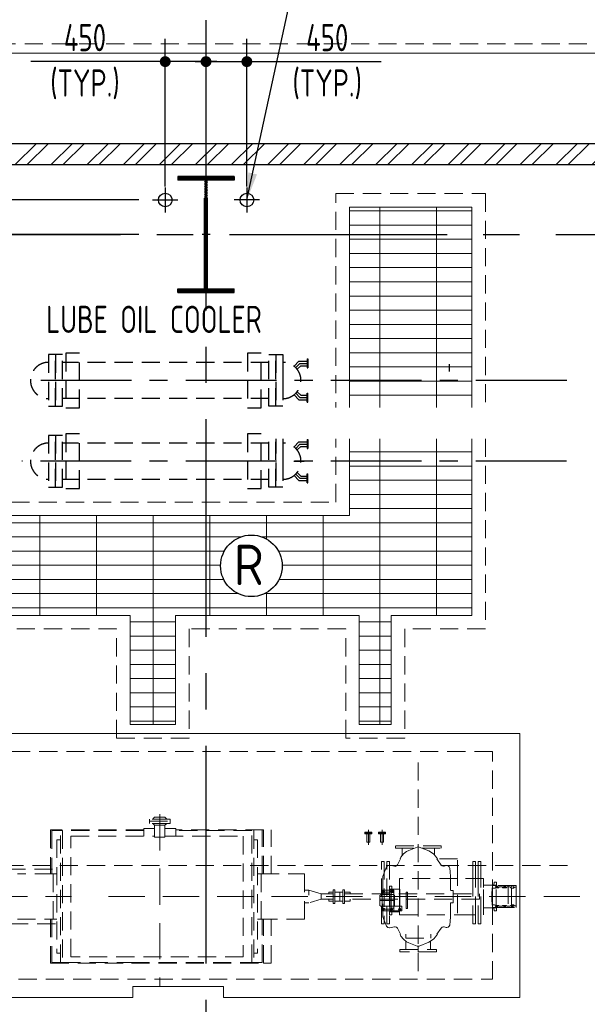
# Model space of a CAD drawing. Extents: x -7650383 to 4934791, y -114316 to 1826789.
# Tile 24 of 256: x 512278 to 518537, y -20465 to -9610. Entities that reach past the tile are written whole.
import ezdxf

# ---------------------------------------------------------------- set-up
doc = ezdxf.new("R2010")
doc.units = 0
doc.header["$LTSCALE"] = 800
doc.header["$MEASUREMENT"] = 0
doc.set_wipeout_variables(frame=1)
for name, pattern in [('1 NORTH ELEVATION$0$NORTH ELEVATION$0$HIDDEN', [0.375, 0.25, -0.125]), ('CENTER', [2, 1.25, -0.25, 0.25, -0.25]), ('CENTER2', [1.125, 0.75, -0.125, 0.125, -0.125]), ('CONTINOUS', [0]), ('DASHED', [0.75, 0.5, -0.25]), ('HIDDEN', [0.375, 0.25, -0.125]), ('PHANTOM', [2.5, 1.25, -0.25, 0.25, -0.25, 0.25, -0.25])]:
    doc.linetypes.add(name, pattern=pattern)
doc.layers.get('0').update_dxf_attribs({"linetype": 'CONTINUOUS'})
for name, color, linetype, lineweight in [('A-REMOVABLE GRATING', 252, 'CONTINUOUS', 9), ('DRAIN', 251, 'DASHED', 13), ('EQPT', 8, 'HIDDEN', 9), ('LEADER', 4, 'CONTINUOUS', 15), ('PLINTH PROTECTION', 251, 'CONTINUOUS', 13), ('TRANCH', 8, '1 NORTH ELEVATION$0$NORTH ELEVATION$0$HIDDEN', 13), ('WALL HATCH', 251, 'CONTINUOUS', 13)]:
    doc.layers.add(name, color=color, linetype=linetype, lineweight=lineweight)
for name, color, linetype in [('BLDG_H', 9, 'CONTINUOUS'), ('CEN', 2, 'CENTER'), ('CL', 2, 'CENTER2'), ('COL', 1, 'CENTER'), ('DIM', 4, 'CONTINUOUS'), ('GRID', 8, 'CENTER'), ('MECH_EQ', 8, 'HIDDEN'), ('RAINWATER', 2, 'CONTINUOUS'), ('TEXT', 3, 'CONTINUOUS'), ('WALL', 6, 'CONTINUOUS')]:
    doc.layers.add(name, color=color, linetype=linetype)
doc.styles.add('ROMANS', font='ISO9.shx', dxfattribs={"width": 0.8})
doc.dimstyles.new('270-TA-100', dxfattribs={"dimscale": 150, "dimtxt": 400, "dimasz": 2, "dimexe": 0.75, "dimexo": 1, "dimgap": 1, "dimtad": 1, "dimdec": 0, "dimzin": 12, "dimdsep": 46, "dimtxsty": 'ROMANS', "dimcen": 0, "dimclrd": 256, "dimclre": 256, "dimclrt": 6, "dimadec": 1, "dimazin": 3, "dimtfac": 1, "dimtdec": 0, "dimtix": 1, "dimtmove": 2, "dimatfit": 0, "dimfxl": 1.25, "dimarcsym": 2})
doc.dimstyles.new('barka INTERNAL DIM', dxfattribs={"dimscale": 100, "dimtxt": 3, "dimasz": 1.2, "dimexe": 2.5, "dimexo": 1.5, "dimgap": 0.8, "dimtad": 1, "dimdsep": 46, "dimtxsty": 'ROMANS', "dimblk": 'DDOT1', "dimcen": 0, "dimclrd": 256, "dimclre": 256, "dimclrt": 2, "dimadec": 0, "dimazin": 2, "dimtp": 0.1, "dimtm": 0.1, "dimtfac": 0.71, "dimtmove": 2, "dimatfit": 3, "dimlwd": -1, "dimlwe": -1, "dimarcsym": 0})

# ---------------------------------------------------------------- blocks, each defined once
blk = doc.blocks.new('A$C14326149')
at = {"layer": 'COL'}
h = blk.add_hatch(dxfattribs=at)
h.set_pattern_fill('ANSI31', color=256, scale=100, style=0)
h.paths.add_polyline_path([(310, 640), (0, 640), (0, 600), (310, 600)])
h.paths.add_polyline_path([(0, 600), (0, 640), (-310, 640), (-310, 600)])
h.paths.add_polyline_path([(0, -640), (0, -600), (-310, -600), (-310, -640)])
h.paths.add_polyline_path([(0, -600), (0, -640), (310, -640), (310, -600)])
h.paths.add_polyline_path([(-16, 0), (0, 0), (0, 600), (-16, 600)])
h.paths.add_polyline_path([(0, 0), (16, 0), (16, 600), (0, 600)])
h.paths.add_polyline_path([(16, 0), (0, 0), (0, -600), (16, -600)])
h.paths.add_polyline_path([(-16, -600), (0, -600), (0, 0), (-16, 0)])
at = {"layer": 'COL', "color": 2}
for p, q in [((0, -672), (0, 672)), ((44, 0), (-44, 0))]:
    blk.add_line(p, q, dxfattribs=at)
at = {"layer": 'COL'}
for p, q in [((310, 640), (-310, 640)), ((-310, 640), (-310, 600)), ((310, 600), (-310, 600)), ((-16, -600), (-16, 600)), ((16, -600), (16, 600)), ((310, 640), (310, 600)), ((-310, -600), (310, -600)), ((-310, -640), (-310, -600)), ((-310, -640), (310, -640)), ((310, -640), (310, -600))]:
    blk.add_line(p, q, dxfattribs=at)
blk = doc.blocks.new('BFP1')
at = {"layer": 'EQPT'}
for p, q in [((66720, 129701), (66720, 127389)), ((63984, 129076), (63755, 129076)), ((63755, 129076), (63755, 129052)), ((63813, 129096), (63793, 129076)), ((63927, 129096), (63813, 129096)), ((63927, 129096), (63947, 129076)), ((63984, 129052), (63984, 129076)), ((63694, 128973), (63694, 128887)), ((63813, 128973), (63694, 128973)), ((63755, 129028), (63755, 129052)), ((63755, 129052), (63984, 129052)), ((63755, 129052), (63984, 129052)), ((63984, 129028), (63755, 129028)), ((63813, 129008), (63793, 129028)), ((63813, 128878), (63813, 129008)), ((63927, 129008), (63813, 129008)), ((63870, 128878), (63870, 129052)), ((63870, 128973), (63870, 128973)), ((63927, 129008), (63947, 129028)), ((63927, 128878), (63927, 129008)), ((64047, 128973), (63927, 128973)), ((63984, 129052), (63984, 129028)), ((64047, 128887), (64047, 128973)), ((63694, 128957), (62665, 128957)), ((62665, 128957), (62665, 128471)), ((62773, 128949), (62680, 128949)), ((62680, 128949), (62680, 128471)), ((62773, 127495), (62773, 128949)), ((62773, 128949), (62796, 128949)), ((63694, 128949), (62796, 128949)), ((62796, 128949), (62796, 127495)), ((62890, 127557), (62890, 128887)), ((62890, 128887), (63813, 128887)), ((63927, 128878), (63813, 128878)), ((63870, 128887), (63870, 128887)), ((63927, 128887), (64790, 128887)), ((65015, 128957), (64047, 128957)), ((64884, 128949), (64047, 128949)), ((64790, 128887), (64790, 127557)), ((64884, 127495), (64884, 128949)), ((64907, 128949), (64907, 127495)), ((65000, 128471), (65000, 128949)), ((65015, 128471), (65015, 128957)), ((65097, 128471), (65097, 128957)), ((66153, 128912), (66153, 128822)), ((66170, 128956), (66170, 128791)), ((66187, 128912), (66187, 128822)), ((66303, 128912), (66303, 128822)), ((66320, 128956), (66320, 128791)), ((66337, 128912), (66337, 128822)), ((62773, 128847), (62733, 128847)), ((62733, 128847), (62733, 127597)), ((64907, 128847), (64947, 128847)), ((64947, 128847), (64947, 127597)), ((66153, 128822), (66187, 128822)), ((66303, 128822), (66337, 128822)), ((66972, 128781), (66467, 128781)), ((66467, 128781), (66467, 128755)), ((66467, 128755), (66677, 128755)), ((66542, 128673), (66542, 128755)), ((66709, 128767), (66614, 128730)), ((66720, 128769), (66709, 128767)), ((66720, 128769), (66720, 128781)), ((66731, 128767), (66720, 128769)), ((66835, 128725), (66731, 128767)), ((66762, 128755), (66972, 128755)), ((66898, 128680), (66898, 128755)), ((66939, 128783), (66939, 128786)), ((66972, 128755), (66972, 128781)), ((66525, 128650), (66519, 128637)), ((66529, 128657), (66525, 128650)), ((66556, 128692), (66529, 128657)), ((66591, 128719), (66556, 128692)), ((66614, 128730), (66591, 128719)), ((66856, 128715), (66835, 128725)), ((66891, 128688), (66856, 128715)), ((66908, 128667), (66891, 128688)), ((66930, 128637), (66908, 128667)), ((68367, 128565), (56773, 128565)), ((66313, 127920), (66313, 128610)), ((66313, 128610), (66343, 128610)), ((66343, 128610), (66343, 127920)), ((66371, 128548), (66349, 128494)), ((66372, 128552), (66371, 128548)), ((66383, 128563), (66372, 128552)), ((66373, 127920), (66373, 128610)), ((66373, 128610), (66403, 128610)), ((66398, 128567), (66383, 128563)), ((66404, 128567), (66398, 128567)), ((66403, 128610), (66403, 127920)), ((66458, 128556), (66404, 128567)), ((66464, 128555), (66458, 128556)), ((66479, 128559), (66464, 128555)), ((66490, 128571), (66479, 128559)), ((66523, 128637), (66490, 128572)), ((66490, 128572), (66490, 128571)), ((66973, 128568), (66924, 128637)), ((67152, 128637), (66924, 128637)), ((66982, 128560), (66973, 128568)), ((66997, 128556), (66982, 128560)), ((67005, 128557), (66997, 128556)), ((67029, 128563), (67005, 128557)), ((67036, 128564), (67029, 128563)), ((67051, 128560), (67036, 128564)), ((67062, 128549), (67051, 128560)), ((67066, 128536), (67062, 128549)), ((67070, 128494), (67066, 128536)), ((67152, 128422), (67152, 128637)), ((67152, 128404), (67152, 128637)), ((67350, 128610), (67320, 128610)), ((67320, 128610), (67320, 128422)), ((67350, 128422), (67350, 128610)), ((67410, 128610), (67380, 128610)), ((67380, 128610), (67380, 128422)), ((67410, 128422), (67410, 128610)), ((61588, 128522), (62718, 128522)), ((62692, 128471), (62300, 128471)), ((62733, 128472), (62693, 128472)), ((62693, 128472), (62693, 127972)), ((64947, 128472), (64987, 128472)), ((64987, 128472), (64987, 127972)), ((64987, 128471), (65467, 128471)), ((65467, 128471), (65467, 127973)), ((66349, 128494), (66330, 128443)), ((66330, 128443), (66330, 128441)), ((66330, 128441), (66330, 128002)), ((67075, 128444), (67070, 128494)), ((67075, 128441), (67075, 128444)), ((67075, 128404), (67075, 128441)), ((66428, 128337), (66403, 128337)), ((66403, 128337), (66403, 128294)), ((66428, 128294), (66428, 128337)), ((67152, 128422), (66514, 128422)), ((66514, 128422), (66514, 128222)), ((67075, 128404), (67075, 128346)), ((67075, 128297), (67075, 128346)), ((67439, 128422), (67152, 128422)), ((67152, 128039), (67152, 128404)), ((67320, 128422), (67320, 128022)), ((67350, 128022), (67350, 128422)), ((67380, 128422), (67380, 128022)), ((67410, 128022), (67410, 128422)), ((67439, 128022), (67439, 128422)), ((67439, 128098), (67439, 128346)), ((67577, 128346), (67439, 128346)), ((67537, 128318), (67536, 128318)), ((67536, 128318), (67536, 128277)), ((67547, 128342), (67537, 128342)), ((67537, 128342), (67537, 128318)), ((67577, 128342), (67537, 128342)), ((67537, 128342), (67537, 128315)), ((67562, 128315), (67537, 128315)), ((67537, 128315), (67537, 128129)), ((67553, 128346), (67547, 128346)), ((67547, 128346), (67547, 128342)), ((67557, 128380), (67553, 128346)), ((67582, 128380), (67557, 128380)), ((67566, 128316), (67562, 128315)), ((67567, 128319), (67566, 128316)), ((67567, 128319), (67570, 128316)), ((67570, 128316), (67577, 128319)), ((67577, 128336), (67573, 128327)), ((67573, 128327), (67576, 128319)), ((67577, 128098), (67577, 128346)), ((67799, 128342), (67577, 128342)), ((67586, 128340), (67577, 128337)), ((67577, 128337), (67577, 128336)), ((67577, 128319), (67606, 128319)), ((67582, 128342), (67582, 128380)), ((67799, 128342), (67582, 128342)), ((67586, 128333), (67582, 128331)), ((67582, 128325), (67582, 128331)), ((67592, 128325), (67582, 128325)), ((67596, 128336), (67586, 128340)), ((67591, 128331), (67586, 128333)), ((67592, 128327), (67591, 128331)), ((67592, 128325), (67592, 128327)), ((67600, 128327), (67596, 128336)), ((67597, 128319), (67600, 128327)), ((67606, 128319), (67608, 128322)), ((67608, 128322), (67610, 128330)), ((67647, 128330), (67610, 128330)), ((67647, 128330), (67650, 128322)), ((67650, 128322), (67652, 128319)), ((67652, 128319), (67691, 128319)), ((67662, 128336), (67658, 128327)), ((67658, 128327), (67661, 128319)), ((67671, 128340), (67662, 128336)), ((67665, 128331), (67663, 128327)), ((67663, 128327), (67665, 128323)), ((67669, 128333), (67665, 128331)), ((67676, 128322), (67665, 128323)), ((67670, 128332), (67669, 128333)), ((67671, 128333), (67670, 128332)), ((67681, 128336), (67671, 128340)), ((67676, 128331), (67671, 128333)), ((67677, 128327), (67676, 128331)), ((67676, 128322), (67677, 128327)), ((67685, 128327), (67681, 128336)), ((67682, 128319), (67685, 128327)), ((67691, 128319), (67693, 128322)), ((67693, 128322), (67695, 128330)), ((67695, 128330), (67733, 128330)), ((67710, 128342), (67710, 128102)), ((67733, 128330), (67735, 128322)), ((67735, 128322), (67737, 128319)), ((67737, 128319), (67747, 128319)), ((67747, 128336), (67743, 128327)), ((67743, 128327), (67746, 128319)), ((67756, 128340), (67747, 128336)), ((67747, 128319), (67749, 128315)), ((67747, 128124), (67747, 128319)), ((67748, 128316), (67755, 128314)), ((67749, 128315), (67752, 128314)), ((67766, 128336), (67756, 128340)), ((67758, 128314), (67766, 128317)), ((67770, 128327), (67766, 128336)), ((67766, 128317), (67770, 128327)), ((67770, 128314), (67778, 128322)), ((67778, 128322), (67779, 128325)), ((67799, 128325), (67779, 128325)), ((67799, 128292), (67799, 128342)), ((67799, 128325), (67799, 128342)), ((67799, 128119), (67799, 128325)), ((65467, 128292), (65513, 128292)), ((65650, 128250), (65781, 128250)), ((65773, 128272), (65733, 128272)), ((65733, 128272), (65733, 128250)), ((65733, 128257), (65733, 128250)), ((65773, 128272), (65781, 128272)), ((65799, 128297), (65781, 128297)), ((65781, 128297), (65781, 128147)), ((65799, 128147), (65799, 128297)), ((65889, 128272), (65799, 128272)), ((65856, 128272), (65856, 128172)), ((65907, 128297), (65889, 128297)), ((65889, 128297), (65889, 128147)), ((65907, 128147), (65907, 128297)), ((65967, 128272), (65907, 128272)), ((65907, 128250), (67395, 128250)), ((65967, 128250), (65967, 128272)), ((66319, 128247), (66297, 128235)), ((66297, 128235), (66318, 128247)), ((66297, 128235), (66297, 128234)), ((66297, 128234), (66297, 128235)), ((66297, 128234), (66297, 128179)), ((66297, 128123), (66297, 128234)), ((66318, 128247), (66319, 128248)), ((66319, 128248), (66321, 128252)), ((66320, 128248), (66319, 128247)), ((66321, 128250), (66320, 128248)), ((66321, 128244), (66321, 128294)), ((66321, 128294), (66452, 128294)), ((66321, 128272), (66321, 128294)), ((66321, 128294), (66452, 128294)), ((66323, 128272), (66321, 128272)), ((66321, 128083), (66321, 128272)), ((66452, 128244), (66321, 128244)), ((66326, 128288), (66322, 128279)), ((66322, 128279), (66325, 128272)), ((66323, 128272), (66324, 128267)), ((66324, 128267), (66326, 128267)), ((66325, 128272), (66333, 128272)), ((66346, 128272), (66325, 128272)), ((66336, 128292), (66326, 128288)), ((66326, 128267), (66346, 128267)), ((66331, 128284), (66329, 128279)), ((66329, 128279), (66331, 128283)), ((66331, 128274), (66329, 128279)), ((66329, 128279), (66331, 128274)), ((66331, 128280), (66330, 128278)), ((66330, 128278), (66330, 128278)), ((66341, 128275), (66330, 128275)), ((66336, 128286), (66331, 128284)), ((66331, 128283), (66336, 128285)), ((66341, 128281), (66331, 128281)), ((66331, 128281), (66331, 128280)), ((66336, 128272), (66331, 128274)), ((66331, 128274), (66333, 128272)), ((66345, 128288), (66336, 128292)), ((66341, 128284), (66336, 128286)), ((66336, 128285), (66340, 128283)), ((66340, 128274), (66336, 128272)), ((66338, 128272), (66341, 128274)), ((66338, 128272), (66347, 128272)), ((66340, 128283), (66342, 128279)), ((66342, 128279), (66340, 128274)), ((66343, 128279), (66341, 128284)), ((66341, 128274), (66343, 128279)), ((66349, 128279), (66345, 128288)), ((66346, 128272), (66349, 128279)), ((66346, 128267), (66347, 128267)), ((66347, 128267), (66349, 128272)), ((66349, 128272), (66416, 128272)), ((66406, 128055), (66406, 128303)), ((66406, 128303), (66516, 128303)), ((66419, 128288), (66415, 128279)), ((66415, 128279), (66418, 128272)), ((66416, 128272), (66417, 128267)), ((66417, 128267), (66419, 128267)), ((66418, 128272), (66421, 128272)), ((66421, 128272), (66418, 128272)), ((66429, 128292), (66419, 128288)), ((66419, 128267), (66421, 128267)), ((66421, 128272), (66422, 128268)), ((66421, 128271), (66421, 128272)), ((66421, 128272), (66421, 128272)), ((66422, 128268), (66421, 128271)), ((66421, 128123), (66421, 128267)), ((66421, 128266), (66429, 128263)), ((66424, 128284), (66422, 128279)), ((66422, 128279), (66424, 128283)), ((66424, 128274), (66422, 128279)), ((66422, 128279), (66424, 128274)), ((66422, 128268), (66427, 128266)), ((66429, 128286), (66424, 128284)), ((66424, 128283), (66429, 128285)), ((66429, 128272), (66424, 128274)), ((66424, 128274), (66429, 128271)), ((66426, 128266), (66432, 128266)), ((66430, 128266), (66427, 128266)), ((66428, 128277), (66428, 128285)), ((66434, 128277), (66428, 128277)), ((66438, 128288), (66429, 128292)), ((66434, 128284), (66429, 128286)), ((66429, 128285), (66433, 128283)), ((66433, 128274), (66429, 128272)), ((66429, 128272), (66434, 128274)), ((66429, 128263), (66436, 128266)), ((66430, 128266), (66438, 128269)), ((66433, 128283), (66435, 128279)), ((66435, 128279), (66433, 128274)), ((66436, 128279), (66434, 128284)), ((66434, 128274), (66436, 128279)), ((66434, 128276), (66434, 128277)), ((66452, 128266), (66436, 128266)), ((66442, 128279), (66438, 128288)), ((66438, 128269), (66442, 128279)), ((66452, 128294), (66452, 128244)), ((66452, 128294), (66452, 128266)), ((66452, 128092), (66452, 128266)), ((66452, 128242), (66452, 128244)), ((66453, 128238), (66452, 128242)), ((66453, 128238), (66452, 128242)), ((66456, 128237), (66453, 128238)), ((66456, 128237), (66453, 128238)), ((66456, 128237), (66457, 128237)), ((66456, 128179), (66456, 128237)), ((66457, 128237), (66456, 128237)), ((66457, 128237), (66457, 128121)), ((66457, 128121), (66457, 128237)), ((66514, 128222), (66514, 128022)), ((66516, 128303), (66516, 128055)), ((66588, 128089), (66588, 128269)), ((66588, 128269), (66600, 128269)), ((66600, 128269), (66600, 128089)), ((67076, 128292), (67075, 128297)), ((67078, 128291), (67076, 128292)), ((67080, 128290), (67078, 128291)), ((67105, 128290), (67080, 128290)), ((67105, 128154), (67105, 128290)), ((67395, 128250), (67395, 128194)), ((67532, 128277), (67536, 128278)), ((67536, 128277), (67532, 128277)), ((67532, 128277), (67532, 128222)), ((67532, 128167), (67532, 128277)), ((67532, 128167), (67532, 128222)), ((67532, 128222), (67702, 128222)), ((67536, 128278), (67537, 128282)), ((67747, 128222), (67799, 128222)), ((67752, 128314), (67770, 128314)), ((67799, 128222), (67799, 128292)), ((67799, 128222), (67799, 128152)), ((65513, 128152), (65467, 128152)), ((65781, 128194), (65650, 128194)), ((65733, 128194), (65733, 128172)), ((65733, 128194), (65733, 128187)), ((65733, 128172), (65773, 128172)), ((65773, 128172), (65781, 128172)), ((65781, 128147), (65799, 128147)), ((65889, 128172), (65799, 128172)), ((65889, 128147), (65907, 128147)), ((67395, 128194), (65907, 128194)), ((65907, 128172), (65967, 128172)), ((65967, 128172), (65967, 128194)), ((66297, 128123), (66297, 128179)), ((66297, 128179), (66456, 128179)), ((66297, 128122), (66297, 128123)), ((66318, 128110), (66297, 128123)), ((66297, 128123), (66297, 128123)), ((66319, 128110), (66297, 128122)), ((66319, 128109), (66318, 128110)), ((66320, 128109), (66319, 128110)), ((66321, 128106), (66319, 128109)), ((66321, 128107), (66320, 128109)), ((66321, 128064), (66321, 128114)), ((66321, 128114), (66452, 128114)), ((66421, 128091), (66421, 128122)), ((66453, 128119), (66452, 128116)), ((66452, 128116), (66453, 128119)), ((66452, 128116), (66452, 128114)), ((66452, 128114), (66452, 128064)), ((66539, 128114), (66452, 128114)), ((66456, 128121), (66453, 128119)), ((66453, 128119), (66456, 128121)), ((66456, 128179), (66456, 128121)), ((66457, 128121), (66456, 128121)), ((66456, 128121), (66457, 128121)), ((66539, 128064), (66539, 128114)), ((67075, 128147), (67076, 128152)), ((67075, 128039), (67075, 128147)), ((67076, 128152), (67078, 128152)), ((67078, 128152), (67080, 128154)), ((67080, 128154), (67105, 128154)), ((67439, 128098), (67577, 128098)), ((67536, 128167), (67532, 128167)), ((67536, 128165), (67532, 128167)), ((67536, 128126), (67536, 128167)), ((67537, 128162), (67536, 128165)), ((67537, 128126), (67536, 128126)), ((67537, 128129), (67562, 128129)), ((67537, 128129), (67537, 128102)), ((67537, 128126), (67537, 128102)), ((67537, 128102), (67547, 128102)), ((67537, 128102), (67577, 128102)), ((67547, 128098), (67547, 128102)), ((67553, 128098), (67547, 128098)), ((67557, 128064), (67553, 128098)), ((67562, 128129), (67566, 128127)), ((67566, 128127), (67567, 128124)), ((67570, 128127), (67567, 128124)), ((67577, 128124), (67570, 128127)), ((67576, 128125), (67573, 128117)), ((67573, 128117), (67577, 128107)), ((67606, 128124), (67577, 128124)), ((67577, 128107), (67586, 128103)), ((67577, 128107), (67577, 128107)), ((67577, 128102), (67799, 128102)), ((67592, 128119), (67582, 128119)), ((67582, 128119), (67582, 128112)), ((67582, 128112), (67586, 128111)), ((67582, 128102), (67582, 128064)), ((67582, 128102), (67799, 128102)), ((67586, 128111), (67591, 128112)), ((67586, 128103), (67596, 128107)), ((67591, 128112), (67592, 128117)), ((67592, 128117), (67592, 128119)), ((67596, 128107), (67600, 128117)), ((67600, 128117), (67597, 128124)), ((67608, 128122), (67606, 128124)), ((67610, 128114), (67608, 128122)), ((67610, 128114), (67647, 128114)), ((67650, 128122), (67647, 128114)), ((67652, 128124), (67650, 128122)), ((67691, 128124), (67652, 128124)), ((67661, 128124), (67658, 128117)), ((67658, 128117), (67662, 128107)), ((67662, 128107), (67671, 128103)), ((67667, 128121), (67665, 128117)), ((67665, 128117), (67667, 128112)), ((67676, 128121), (67667, 128121)), ((67667, 128112), (67671, 128111)), ((67671, 128111), (67676, 128112)), ((67671, 128103), (67681, 128107)), ((67677, 128117), (67676, 128121)), ((67676, 128112), (67677, 128117)), ((67681, 128107), (67685, 128117)), ((67685, 128117), (67682, 128124)), ((67693, 128122), (67691, 128124)), ((67695, 128114), (67693, 128122)), ((67695, 128114), (67733, 128114)), ((67735, 128122), (67733, 128114)), ((67737, 128124), (67735, 128122)), ((67747, 128124), (67737, 128124)), ((67746, 128124), (67743, 128117)), ((67743, 128117), (67747, 128107)), ((67749, 128128), (67747, 128124)), ((67747, 128107), (67756, 128103)), ((67755, 128130), (67748, 128127)), ((67752, 128130), (67749, 128128)), ((67750, 128117), (67752, 128121)), ((67752, 128112), (67750, 128117)), ((67770, 128130), (67752, 128130)), ((67752, 128121), (67756, 128123)), ((67756, 128111), (67752, 128112)), ((67756, 128123), (67761, 128121)), ((67761, 128112), (67756, 128111)), ((67756, 128103), (67766, 128107)), ((67766, 128126), (67758, 128130)), ((67761, 128121), (67762, 128117)), ((67762, 128117), (67761, 128112)), ((67770, 128117), (67766, 128126)), ((67766, 128107), (67770, 128117)), ((67778, 128122), (67770, 128130)), ((67779, 128119), (67778, 128122)), ((67779, 128119), (67799, 128119)), ((67799, 128102), (67799, 128152)), ((67799, 128102), (67799, 128119)), ((66408, 128083), (66321, 128083)), ((66452, 128064), (66321, 128064)), ((66323, 128086), (66324, 128090)), ((66349, 128086), (66323, 128086)), ((66324, 128090), (66326, 128091)), ((66326, 128091), (66346, 128091)), ((66329, 128079), (66331, 128083)), ((66331, 128074), (66329, 128079)), ((66331, 128078), (66330, 128079)), ((66330, 128079), (66330, 128079)), ((66330, 128002), (66330, 128000)), ((66330, 128000), (66349, 127949)), ((66331, 128083), (66336, 128085)), ((66331, 128077), (66331, 128078)), ((66341, 128077), (66331, 128077)), ((66336, 128072), (66331, 128074)), ((66336, 128085), (66340, 128083)), ((66340, 128074), (66336, 128072)), ((66340, 128083), (66342, 128079)), ((66342, 128079), (66340, 128074)), ((66346, 128091), (66347, 128090)), ((66347, 128090), (66349, 128086)), ((66403, 128021), (66403, 128064)), ((66428, 128021), (66403, 128021)), ((66516, 128055), (66406, 128055)), ((66412, 128086), (66408, 128086)), ((66408, 128086), (66408, 128064)), ((66408, 128064), (66539, 128064)), ((66412, 128086), (66409, 128079)), ((66409, 128079), (66413, 128069)), ((66421, 128085), (66412, 128085)), ((66413, 128069), (66423, 128065)), ((66417, 128090), (66416, 128086)), ((66416, 128086), (66421, 128086)), ((66416, 128079), (66418, 128084)), ((66418, 128074), (66416, 128079)), ((66419, 128091), (66417, 128090)), ((66421, 128083), (66417, 128083)), ((66418, 128084), (66423, 128086)), ((66423, 128072), (66418, 128074)), ((66421, 128091), (66419, 128091)), ((66429, 128095), (66421, 128091)), ((66421, 128087), (66422, 128090)), ((66421, 128086), (66421, 128087)), ((66421, 128085), (66421, 128083)), ((66426, 128091), (66422, 128089)), ((66422, 128090), (66425, 128091)), ((66422, 128079), (66424, 128083)), ((66424, 128074), (66422, 128079)), ((66423, 128086), (66428, 128084)), ((66428, 128074), (66423, 128072)), ((66423, 128065), (66432, 128069)), ((66424, 128083), (66429, 128085)), ((66429, 128072), (66424, 128074)), ((66432, 128088), (66425, 128091)), ((66428, 128084), (66430, 128079)), ((66434, 128081), (66428, 128081)), ((66428, 128081), (66428, 128073)), ((66430, 128079), (66428, 128074)), ((66428, 128064), (66428, 128021)), ((66436, 128092), (66429, 128095)), ((66429, 128085), (66433, 128083)), ((66433, 128074), (66429, 128072)), ((66436, 128079), (66432, 128088)), ((66432, 128069), (66436, 128079)), ((66433, 128083), (66435, 128079)), ((66435, 128079), (66433, 128074)), ((66434, 128082), (66434, 128081)), ((66452, 128092), (66436, 128092)), ((66506, 128088), (66502, 128079)), ((66502, 128079), (66506, 128069)), ((66516, 128092), (66506, 128088)), ((66506, 128069), (66516, 128065)), ((66509, 128079), (66511, 128084)), ((66511, 128074), (66509, 128079)), ((66511, 128084), (66516, 128086)), ((66516, 128072), (66511, 128074)), ((66514, 128022), (67152, 128022)), ((66525, 128088), (66516, 128092)), ((66516, 128086), (66521, 128084)), ((66521, 128074), (66516, 128072)), ((66516, 128065), (66525, 128069)), ((66521, 128084), (66523, 128079)), ((66523, 128079), (66521, 128074)), ((66529, 128079), (66525, 128088)), ((66525, 128069), (66529, 128079)), ((66600, 128089), (66588, 128089)), ((67070, 127949), (67075, 128000)), ((67075, 128003), (67075, 128039)), ((67075, 128000), (67075, 128003)), ((67152, 128022), (67439, 128022)), ((67320, 128022), (67320, 127920)), ((67350, 127920), (67350, 128022)), ((67380, 128022), (67380, 127920)), ((67410, 127920), (67410, 128022)), ((67582, 128064), (67557, 128064)), ((62718, 127922), (61588, 127922)), ((62300, 127973), (62692, 127973)), ((62665, 127973), (62665, 127487)), ((62680, 127973), (62680, 127495)), ((62693, 127972), (62733, 127972)), ((64987, 127972), (64947, 127972)), ((65467, 127973), (64987, 127972)), ((65000, 127495), (65000, 127973)), ((65015, 127487), (65015, 127973)), ((65097, 127487), (65097, 127973)), ((66343, 127920), (66313, 127920)), ((66349, 127949), (66371, 127895)), ((66371, 127895), (66372, 127891)), ((66372, 127891), (66383, 127880)), ((66403, 127920), (66373, 127920)), ((66404, 127877), (66458, 127888)), ((66458, 127888), (66464, 127888)), ((66464, 127888), (66479, 127884)), ((66479, 127884), (66490, 127873)), ((66973, 127875), (66982, 127884)), ((66982, 127884), (66997, 127888)), ((66997, 127888), (67005, 127887)), ((67005, 127887), (67029, 127881)), ((67036, 127880), (67051, 127884)), ((67051, 127884), (67062, 127895)), ((67062, 127895), (67066, 127907)), ((67066, 127907), (67070, 127949)), ((67320, 127920), (67350, 127920)), ((67380, 127920), (67410, 127920)), ((66383, 127880), (66398, 127876)), ((66398, 127876), (66404, 127877)), ((66490, 127873), (66490, 127872)), ((66490, 127872), (66523, 127807)), ((66519, 127807), (66525, 127793)), ((66525, 127793), (66529, 127786)), ((66529, 127786), (66556, 127751)), ((66582, 127807), (66582, 127762)), ((66857, 127762), (66857, 127807)), ((66891, 127756), (66908, 127776)), ((66908, 127776), (66930, 127807)), ((66924, 127807), (66973, 127875)), ((67029, 127881), (67036, 127880)), ((66556, 127751), (66591, 127724)), ((66582, 127762), (66857, 127762)), ((66583, 127731), (66583, 127638)), ((66591, 127724), (66614, 127713)), ((66614, 127713), (66709, 127676)), ((66709, 127676), (66720, 127674)), ((66720, 127674), (66731, 127676)), ((66720, 127674), (66720, 127612)), ((66731, 127676), (66835, 127718)), ((66835, 127718), (66856, 127729)), ((66856, 127729), (66891, 127756)), ((66856, 127729), (66856, 127638)), ((62733, 127597), (62773, 127597)), ((64790, 127557), (62890, 127557)), ((64947, 127597), (64907, 127597)), ((66517, 127612), (66517, 127638)), ((66517, 127638), (66922, 127638)), ((66922, 127612), (66517, 127612)), ((66922, 127638), (66922, 127612)), ((62665, 127487), (63663, 127487)), ((62680, 127495), (62773, 127495)), ((62796, 127495), (62773, 127495)), ((62796, 127495), (63663, 127495)), ((63557, 127495), (64884, 127495)), ((63557, 127487), (65015, 127487)), ((64907, 127495), (64884, 127495)), ((64907, 127495), (65000, 127495)), ((65015, 127487), (65097, 127487))]:
    blk.add_line(p, q, dxfattribs=at)
at = {"layer": 'EQPT', "ltscale": 2}
for p, q in [((63870, 129130), (63870, 127233)), ((61411, 128222), (62896, 128222)), ((63303, 128222), (68547, 128222))]:
    blk.add_line(p, q, dxfattribs=at)
at = {"layer": 'EQPT', "linetype": 'Continuous', "flags": 128}
blk.add_lwpolyline([(64572, 127230), (64572, 127110), (67840, 127110), (67840, 130020), (57300, 130020), (57300, 127110), (63572, 127110), (63572, 127230), (64572, 127230)], dxfattribs=at)
at = {"layer": 'EQPT', "flags": 128}
for points in [[(67540, 129820), (57613, 129820)], [(67540, 127310), (67540, 129820)], [(65650, 128250), (65513, 128292), (65513, 128152), (65650, 128194), (65650, 128250)], [(60513, 127310), (67540, 127310)]]:
    blk.add_lwpolyline(points, dxfattribs=at)
at = {"layer": 'EQPT'}
for points in [[(66132, 128922), (66207, 128922), (66207, 128932), (66132, 128932)], [(66132, 128922), (66207, 128922), (66207, 128912), (66132, 128912)], [(66282, 128922), (66357, 128922), (66357, 128932), (66282, 128932)], [(66282, 128922), (66357, 128922), (66357, 128912), (66282, 128912)]]:
    blk.add_lwpolyline(points, close=True, dxfattribs=at)
blk = doc.blocks.new('DDOT1')
blk.add_line((-1, 0), (1, 0))
at = {"const_width": 0.5}
blk.add_lwpolyline([(-0.25, 0, 1), (0.25, 0, 1)], format="xyb", close=True, dxfattribs=at)
blk = doc.blocks.new('*D242')
at = {"layer": 'DIM', "transparency": 16777216}
for p, q in [((513883, -11447), (513883, -9822)), ((514333, -11187), (514333, -9822)), ((513883, -10072), (512403, -10072)), ((514213, -10072), (514003, -10072))]:
    blk.add_line(p, q, dxfattribs=at)
at = {"layer": 'DIM', "transparency": 16777216, "xscale": 119.9999999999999, "yscale": 119.9999999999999, "zscale": 119.9999999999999, "rotation": 180}
blk.add_blockref('DDOT1', (513883, -10072), dxfattribs=at)
at = {"layer": 'DIM', "transparency": 16777216, "xscale": 119.9999999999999, "yscale": 119.9999999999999, "zscale": 119.9999999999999}
blk.add_blockref('DDOT1', (514333, -10072), dxfattribs=at)
at = {"layer": 'DIM', "color": 2, "transparency": 16777216, "insert": (512998, -10072), "char_height": 300, "attachment_point": 5, "style": 'ROMANS'}
blk.add_mtext('450\\P(TYP.)', dxfattribs=at)
blk = doc.blocks.new('*D243')
at = {"layer": 'DIM', "transparency": 16777216}
for p, q in [((514333, -11187), (514333, -9822)), ((514783, -11447), (514783, -9822)), ((514453, -10072), (514663, -10072)), ((514783, -10072), (516263, -10072))]:
    blk.add_line(p, q, dxfattribs=at)
at = {"layer": 'DIM', "transparency": 16777216, "xscale": 119.9999999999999, "yscale": 119.9999999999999, "zscale": 119.9999999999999, "rotation": 180}
blk.add_blockref('DDOT1', (514333, -10072), dxfattribs=at)
at = {"layer": 'DIM', "transparency": 16777216, "xscale": 119.9999999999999, "yscale": 119.9999999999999, "zscale": 119.9999999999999}
blk.add_blockref('DDOT1', (514783, -10072), dxfattribs=at)
at = {"layer": 'DIM', "color": 2, "transparency": 16777216, "insert": (515669, -10072), "char_height": 300, "attachment_point": 5, "style": 'ROMANS'}
blk.add_mtext('450\\P(TYP.)', dxfattribs=at)
blk = doc.blocks.new('*D244')
at = {"layer": 'DIM', "transparency": 16777216}
for p, q in [((511408, -11477), (511408, -9756)), ((513593, -11597), (511158, -11597)), ((511408, -11977), (511408, -11597)), ((513593, -11977), (511158, -11977)), ((511408, -12097), (511408, -12217))]:
    blk.add_line(p, q, dxfattribs=at)
at = {"layer": 'DIM', "transparency": 16777216, "xscale": 119.9999999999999, "yscale": 119.9999999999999, "zscale": 119.9999999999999}
for p, rotation in [((511408, -11597), 270), ((511408, -11977), 90)]:
    blk.add_blockref('DDOT1', p, dxfattribs=dict(at, rotation=rotation))
at = {"layer": 'DIM', "color": 2, "transparency": 16777216, "insert": (511408, -10350), "char_height": 300, "attachment_point": 5, "rotation": 90, "style": 'ROMANS'}
blk.add_mtext('380\\P(TYP.)', dxfattribs=at)

msp = doc.modelspace()

# ---------------------------------------------------------------- hatches: boundary and pattern name
at = {"layer": 'A-REMOVABLE GRATING'}
h = msp.add_hatch(dxfattribs=at)
h.set_pattern_fill('GRATE', color=256, scale=5000, style=0)
h.paths.add_polyline_path([(521308.3, -13154.2), (520408.3, -13154.2), (520408.3, -11207.4), (518933.3, -11207.4), (518933.3, -24127.4), (517783.2, -24127.4), (517783.2, -24777.4), (520408.3, -24777.4), (520408.3, -17379.4), (521008.8, -17379.4), (521008.8, -16177.4), (526966.3, -16177.4), (526966.3, -17379.4), (527466.3, -17379.4), (527466.3, -16177.4), (529493.3, -16177.4), (529493.3, -17379.4), (529843.3, -17379.4), (529843.3, -16177.4), (530733.3, -16177.4), (530733.3, -11677.4), (529383.3, -11677.4), (529383.3, -15077.4), (521308.3, -15077.4)])
edge = h.paths.add_edge_path(flags=16)
edge.add_arc((520274.1, -15631.1), 339.7, 0, 360)
h = msp.add_hatch(dxfattribs=at)
h.set_pattern_fill('GRATE', color=256, scale=5000, style=0)
h.paths.add_polyline_path([(517263.3, -11677.4), (515913.3, -11677.4), (515913.3, -15077.4), (507838.3, -15077.4), (507838.3, -13154.2), (506938.3, -13154.2), (506938.3, -17379.4), (507538.8, -17379.4), (507538.8, -16177.4), (513496.3, -16177.4), (513496.3, -17379.4), (513996.3, -17379.4), (513996.3, -16177.4), (516023.3, -16177.4), (516023.3, -17379.4), (516373.3, -17379.4), (516373.3, -16177.4), (517263.3, -16177.4)])
edge = h.paths.add_edge_path(flags=16)
edge.add_arc((514833.2, -15631.1), 339.7, 0, 360)
at = {"layer": 'WALL HATCH'}
h = msp.add_hatch(dxfattribs=at)
h.set_pattern_fill('ANSI32', color=256, scale=750, style=0)
h.paths.add_polyline_path([(484563.3, -49897.4), (484563.3, -50127.4), (489333.3, -50127.4), (489333.3, -49897.4)])
h.paths.add_polyline_path([(473083.3, -49897.4), (473083.3, -50127.4), (474103.3, -50127.4), (474103.3, -49897.4)])
h.paths.add_polyline_path([(461963.3, -34477.4), (461733.3, -34477.4), (461733.3, -37477.5), (461963.3, -37477.5)])
h.paths.add_polyline_path([(461733.3, -31477.4), (461963.3, -31477.4), (461963.3, -28477.4), (461733.3, -28477.4)])
h.paths.add_polyline_path([(461733.3, -43977.4), (461963.3, -43977.4), (461963.3, -40477.5), (461733.3, -40477.5)])
h.paths.add_polyline_path([(461963.3, -46977.4), (461733.3, -46977.4), (461733.3, -50127.4), (464583.3, -50127.4), (464583.3, -49897.4), (461963.3, -49897.4)])
h.paths.add_polyline_path([(462448.3, -18556.9), (462218.3, -18556.9), (462218.3, -22827.4), (461733.3, -22827.4), (461733.3, -25477.4), (461963.3, -25477.4), (461963.3, -23057.4), (462448.3, -23057.4)])
h.paths.add_polyline_path([(463448.3, -10977.4), (463448.3, -11207.4), (465428.3, -11207.4), (465428.3, -10977.4)])
h.paths.add_polyline_path([(462848.3, -11207.4), (462848.3, -10977.4), (461733.3, -10977.4), (461733.3, -12977.4), (462218.3, -12977.4), (462218.3, -17356.9), (462448.3, -17356.9), (462448.3, -12747.4), (461963.3, -12747.4), (461963.3, -11207.4)])
h.paths.add_polyline_path([(555933.3, -33177.4), (555703.3, -33177.4), (555703.3, -34007.4), (555933.3, -34007.4), (555933.3, -28477.4), (555703.3, -28477.4), (555703.3, -30177.4), (555933.3, -30177.4)])
h.paths.add_polyline_path([(549833.3, -49897.4), (549833.3, -50127.4), (550833.3, -50127.4), (550833.3, -49897.4), (553833.3, -49897.4), (553833.3, -50127.4), (555933.3, -50127.4), (555933.3, -48947.4), (555703.3, -48947.4), (555703.3, -49897.4), (540133.3, -49897.4), (540133.3, -50127.4), (546833.3, -50127.4), (546833.3, -49897.4)])
h.paths.add_polyline_path([(480333.2, -11207.4), (480333.2, -10977.4), (482833.2, -10977.4), (482833.2, -11207.4), (487333.3, -11207.4), (487333.3, -10977.4), (473933.3, -10977.4), (473933.3, -11207.4), (475833.3, -11207.4), (475833.3, -10977.4), (478333.3, -10977.4), (478333.3, -11207.4)])
h.paths.add_polyline_path([(532833.3, -10977.4), (532833.3, -11207.4), (547734.4, -11207.4), (547734.4, -10977.4), (491333.3, -10977.4), (491333.3, -11207.4), (495833.3, -11207.4), (495833.3, -10977.4), (498333.3, -10977.4), (498333.3, -11207.4), (500333.2, -11207.4), (500333.2, -10977.4), (502833.2, -10977.4), (502833.2, -11207.4), (525833.4, -11207.4), (525833.4, -10977.4), (528333.4, -10977.4), (528333.4, -11207.4), (530333.3, -11207.4), (530333.3, -10977.4)])
h.paths.add_polyline_path([(529833.4, -50127.4), (529833.4, -49897.4), (532833.4, -49897.4), (532833.4, -50127.4), (538333.3, -50127.4), (538333.3, -49897.4), (511333.3, -49897.4), (511333.3, -50127.4), (515833.4, -50127.4), (515833.4, -49897.4), (518833.4, -49897.4), (518833.4, -50127.4), (519833.4, -50127.4), (519833.4, -49897.4), (522833.4, -49897.4), (522833.4, -50127.4), (525833.4, -50127.4), (525833.4, -49897.4), (528833.4, -49897.4), (528833.4, -50127.4)])
h.paths.add_polyline_path([(553833.3, -11207.4), (553833.3, -10977.4)], flags=17)
h.paths.add_polyline_path([(553833.3, -11207.4), (555703.3, -11207.4), (555703.3, -12747.4), (555703.3, -12747.4), (555703.3, -23057.4), (555703.3, -23057.4), (555703.3, -28477.4), (555703.3, -25477.4), (555933.3, -25477.4), (555933.3, -22827.4), (555933.3, -22827.4), (555933.3, -22477.4), (555703.3, -22477.4), (555703.3, -19477.4), (555933.3, -19477.4), (555933.3, -16477.4), (555703.3, -16477.4), (555703.3, -13477.4), (555933.3, -13477.4), (555933.3, -12977.4), (555933.3, -12977.4), (555933.3, -10977.4), (551163.8, -10977.4), (551163.8, -11207.4)])
h.paths.add_polyline_path([(549362.8, -11207.4), (549362.8, -10977.4), (547734.4, -10977.4), (547734.4, -11207.4)])

# ---------------------------------------------------------------- linework, layer by layer
at = {"layer": 'BLDG_H', "color": 9, "linetype": 'Continuous'}
msp.add_line((517014.3, -13408.5), (517014.3, -13487.3), dxfattribs=at)
at = {"layer": 'BLDG_H', "linetype": 'Continuous'}
msp.add_line((515299.7, -14477.4), (515415.6, -14477.4), dxfattribs=at)
at = {"layer": 'CEN'}
msp.add_line((518308.9, -14477.4), (512303.3, -14477.4), dxfattribs=at)
at = {"layer": 'CL'}
for p, q in [((513883.3, -11459.8), (513883.3, -11734.9)), ((514783.3, -11459.8), (514783.3, -11734.9)), ((513743.4, -11597.4), (514023.2, -11597.4)), ((514923.2, -11597.4), (514643.4, -11597.4))]:
    msp.add_line(p, q, dxfattribs=at)
at = {"layer": 'DIM'}
msp.add_circle((514833.2, -15631.1), 339.7, dxfattribs=at)
at = {"layer": 'DRAIN', "ltscale": 0.5, "flags": 128}
msp.add_lwpolyline([(491333.3, -9877.4), (549111.8, -9877.4)], dxfattribs=at)
at = {"layer": 'GRID', "linetype": 'CENTER2', "ltscale": 4}
for p, q in [((514333.3, -59615), (514333.3, -6939.4)), ((453390.3, -11977.4), (561388.2, -11977.4))]:
    msp.add_line(p, q, dxfattribs=at)
at = {"layer": 'GRID'}
for p, q in [((515321.5, -13446), (515368.3, -13399.1)), ((515368.3, -13399.1), (515447.3, -13399.1)), ((518309.8, -13587.4), (512328.5, -13587.4)), ((515321.5, -13728.8), (515368.3, -13775.6)), ((515368.3, -13775.6), (515447.3, -13775.6)), ((515321.5, -14336), (515368.3, -14289.1)), ((515368.3, -14289.1), (515447.3, -14289.1)), ((515321.5, -14618.8), (515368.3, -14665.6)), ((515368.3, -14665.6), (515447.3, -14665.6))]:
    msp.add_line(p, q, dxfattribs=at)
at = {"layer": 'MECH_EQ'}
for p, q in [((515447.3, -13349.1), (515457.3, -13349.1)), ((515447.3, -13349.1), (515447.3, -13449.1)), ((515457.3, -13349.1), (515457.3, -13449.1)), ((515025.3, -13387.4), (512752.1, -13387.4)), ((515303.9, -13428.3), (515358, -13374.1)), ((515339.2, -13463.6), (515378.7, -13424.1)), ((515358, -13374.1), (515447.3, -13374.1)), ((515378.7, -13424.1), (515447.3, -13424.1)), ((515447.3, -13449.1), (515457.3, -13449.1)), ((515303.9, -13746.5), (515358, -13800.6)), ((515339.2, -13711.1), (515378.7, -13750.6)), ((515378.7, -13750.6), (515447.3, -13750.6)), ((515447.3, -13825.6), (515447.3, -13725.6)), ((515447.3, -13725.6), (515457.3, -13725.6)), ((515457.3, -13825.6), (515457.3, -13725.6)), ((515025.3, -13787.4), (512752.1, -13787.4)), ((515358, -13800.6), (515447.3, -13800.6)), ((515447.3, -13825.6), (515457.3, -13825.6)), ((515025.3, -14277.4), (512752.1, -14277.4)), ((515303.9, -14318.3), (515358, -14264.1)), ((515339.2, -14353.6), (515378.7, -14314.1)), ((515358, -14264.1), (515447.3, -14264.1)), ((515378.7, -14314.1), (515447.3, -14314.1)), ((515447.3, -14239.1), (515447.3, -14339.1)), ((515447.3, -14239.1), (515457.3, -14239.1)), ((515457.3, -14239.1), (515457.3, -14339.1)), ((515447.3, -14339.1), (515457.3, -14339.1)), ((515303.9, -14636.5), (515358, -14690.6)), ((515339.2, -14601.1), (515378.7, -14640.6)), ((515378.7, -14640.6), (515447.3, -14640.6)), ((515447.3, -14615.6), (515457.3, -14615.6)), ((515447.3, -14715.6), (515447.3, -14615.6)), ((515457.3, -14715.6), (515457.3, -14615.6)), ((515025.3, -14677.4), (512752.1, -14677.4)), ((515358, -14690.6), (515447.3, -14690.6)), ((515447.3, -14715.6), (515457.3, -14715.6))]:
    msp.add_line(p, q, dxfattribs=at)
at = {"layer": 'MECH_EQ', "linetype": 'PHANTOM'}
for p, q in [((515180.1, -13387.4), (515180.1, -13787.4)), ((515180.1, -14277.4), (515180.1, -14677.4))]:
    msp.add_line(p, q, dxfattribs=at)
at = {"layer": 'MECH_EQ'}
for points in [[(512597.3, -13302.7), (512597.3, -13872), (512674.7, -13872), (512674.7, -13302.7)], [(512674.7, -13302.7), (512674.7, -13872), (512752.1, -13872), (512752.1, -13302.7)], [(515102.7, -13302.7), (515102.7, -13872), (515025.3, -13872), (515025.3, -13302.7)], [(515180.1, -13302.7), (515180.1, -13872), (515102.7, -13872), (515102.7, -13302.7)], [(512597.3, -14192.7), (512597.3, -14762), (512674.7, -14762), (512674.7, -14192.7)], [(512674.7, -14192.7), (512674.7, -14762), (512752.1, -14762), (512752.1, -14192.7)], [(515102.7, -14192.7), (515102.7, -14762), (515025.3, -14762), (515025.3, -14192.7)], [(515180.1, -14192.7), (515180.1, -14762), (515102.7, -14762), (515102.7, -14192.7)]]:
    msp.add_lwpolyline(points, close=True, dxfattribs=at)
at = {"layer": 'MECH_EQ', "linetype": 'HIDDEN'}
for points in [[(512788.3, -13287.4), (512788.3, -13887.4), (512938.3, -13887.4), (512938.3, -13287.4)], [(514789.3, -13287.4), (514789.3, -13887.4), (514939.3, -13887.4), (514939.3, -13287.4)], [(512788.3, -14177.4), (512788.3, -14777.4), (512938.3, -14777.4), (512938.3, -14177.4)], [(514789.3, -14177.4), (514789.3, -14777.4), (514939.3, -14777.4), (514939.3, -14177.4)]]:
    msp.add_lwpolyline(points, close=True, dxfattribs=at)
at = {"layer": 'MECH_EQ'}
for centre, start, end in [((512597.3, -13587.4), 90, 270), ((515180.1, -13587.4), 270, 90), ((512597.3, -14477.4), 90, 270), ((515180.1, -14477.4), 270, 90)]:
    msp.add_arc(centre, 200, start, end, dxfattribs=at)
at = {"layer": 'PLINTH PROTECTION', "flags": 128}
msp.add_lwpolyline([(491333.3, -9977.4), (549111.8, -9977.4)], dxfattribs=at)
at = {"layer": 'RAINWATER'}
for centre in [(513883.3, -11597.4), (514783.3, -11597.4)]:
    msp.add_circle(centre, 75, dxfattribs=at)
at = {"layer": 'TRANCH'}
for p, q in [((515763.3, -11527.4), (517413.3, -11527.4)), ((515763.3, -14927.4), (515763.3, -11527.4)), ((517413.3, -11527.4), (517413.3, -16327.4)), ((507988.3, -14927.4), (515763.3, -14927.4)), ((513346.3, -16327.4), (507688.8, -16327.4)), ((513346.3, -17529.4), (513346.3, -16327.4)), ((514146.3, -16327.4), (514146.3, -17529.4)), ((515873.3, -16327.4), (514146.3, -16327.4)), ((515873.3, -17529.4), (515873.3, -16327.4)), ((516523.3, -16327.4), (516523.3, -17529.4)), ((517413.3, -16327.4), (516523.3, -16327.4)), ((514146.3, -17529.4), (513346.3, -17529.4)), ((516523.3, -17529.4), (515873.3, -17529.4))]:
    msp.add_line(p, q, dxfattribs=at)
at = {"layer": 'TRANCH', "linetype": 'CONTINOUS'}
for p, q in [((515913.3, -15077.4), (515913.3, -11677.4)), ((515913.3, -11677.4), (517263.3, -11677.4)), ((517263.3, -11677.4), (517263.3, -16177.4)), ((507838.3, -15077.4), (515913.3, -15077.4)), ((513496.3, -16177.4), (507538.8, -16177.4)), ((513496.3, -17379.4), (513496.3, -16177.4)), ((516023.3, -16177.4), (513996.3, -16177.4)), ((513996.3, -16177.4), (513996.3, -17379.4)), ((516023.3, -17379.4), (516023.3, -16177.4)), ((517263.3, -16177.4), (516373.3, -16177.4)), ((516373.3, -16177.4), (516373.3, -17379.4)), ((513996.3, -17379.4), (513496.3, -17379.4)), ((516373.3, -17379.4), (516023.3, -17379.4))]:
    msp.add_line(p, q, dxfattribs=at)
at = {"layer": 'WALL'}
for p, q in [((549362.8, -10977.4), (491333.3, -10977.4)), ((491333.3, -11207.4), (549362.8, -11207.4))]:
    msp.add_line(p, q, dxfattribs=at)

# ---------------------------------------------------------------- block references
msp.add_blockref('BFP1', (449953.5, -147499.1))
at = {"layer": 'DIM'}
msp.add_blockref('A$C14326149', (514333.3, -11977.4), dxfattribs=at)

# ---------------------------------------------------------------- texts
at = {"layer": 'TEXT', "style": 'ROMANS', "width": 0.8}
msp.add_text('LUBE OIL COOLER', height=300, dxfattribs=at).set_placement((512569.5, -13063.5))
at = {"layer": 'TEXT', "style": 'ROMANS'}
msp.add_text('R', height=445.3, dxfattribs=at).set_placement((514639.3, -15842.4))

# ---------------------------------------------------------------- dimensions: what is measured, and where the dimension line sits
at = {"layer": 'DIM'}
dim = msp.add_linear_dim(base=(514333.3, -10072.1), p1=(513883.3, -11597.4), p2=(514333.3, -11337.4), text='<>\\X(TYP.)', dimstyle='barka INTERNAL DIM', override={"dimdec": 0, "dimtmove": 0}, dxfattribs=at)
dim.commit()
dim.dimension.update_dxf_attribs({"geometry": '*D242', "text_midpoint": (512997.6, -10072.1), "dimtype": 160})
for base, p1, p2, angle, picture, middle in [((514333.3, -10072.1), (514783.3, -11597.4), (514333.3, -11337.4), 180, '*D243', (515669, -10072.1)), ((511407.7, -11977.4), (513743.4, -11597.4), (513743.4, -11977.4), 90, '*D244', (511407.7, -10350.3))]:
    dim = msp.add_linear_dim(base=base, p1=p1, p2=p2, angle=angle, text='<>\\X(TYP.)', dimstyle='barka INTERNAL DIM', override={"dimdec": 0, "dimtmove": 0}, dxfattribs=at)
    dim.commit()
    dim.dimension.update_dxf_attribs({"geometry": picture, "text_midpoint": middle, "dimtype": 160})

# ---------------------------------------------------------------- leaders
at = {"layer": 'LEADER'}
msp.add_leader([(514783.3, -11597.4), (515354.2, -8968.8), (515679.4, -8968.8)], dimstyle='270-TA-100', dxfattribs=at)

# ---------------------------------------------------------------- next in the draw order: wipeouts: each hides what was drawn before it
msp.add_wipeout([(515003.1, -14228), (518297.4, -14228), (518297.4, -13888), (515003.1, -13888)]).dxf.layer = 'GRID'

doc.saveas('drawing.dxf')
